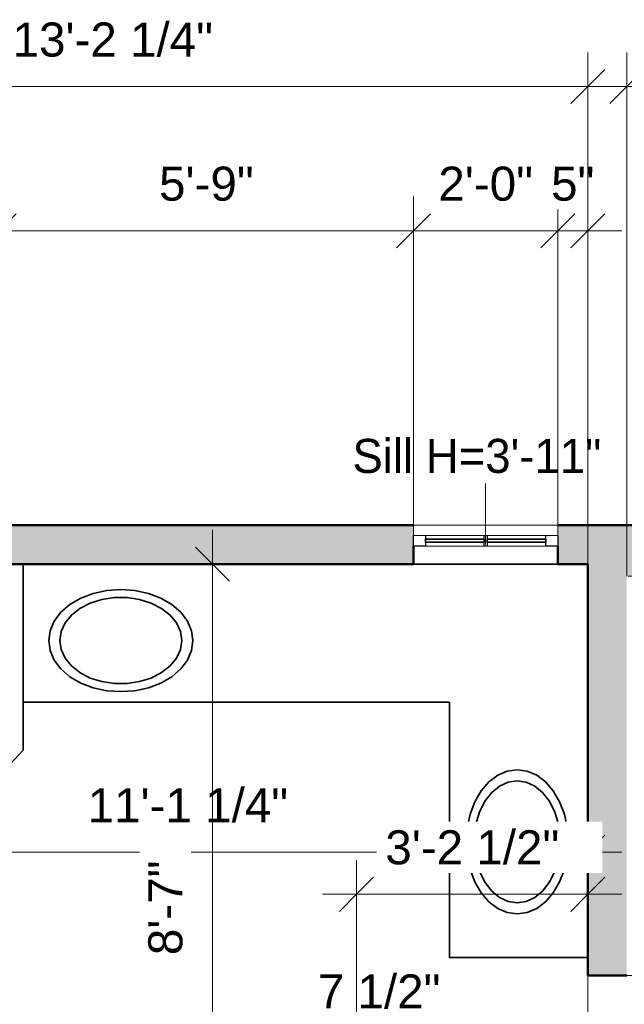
# Model space of a CAD drawing. Header units: inches. Extents: x -321 to 583, y -54 to 661.
# Tile 10 of 22: x -6 to 95, y 497 to 661. Entities that reach past the tile are written whole.
import ezdxf

# ---------------------------------------------------------------- set-up
doc = ezdxf.new("R2010")
doc.units = ezdxf.units.IN
doc.header["$MEASUREMENT"] = 0
for name, color, linetype, lineweight in [('A-ANNO-DIMS', 211, 'Continuous', 9), ('A-ANNO-DIMS-48', 211, 'Continuous', 9), ('A-DOOR', 31, 'Continuous', 18), ('A-GLAZ', 151, 'Continuous', 18), ('A-GLAZ-IDEN', 152, 'Continuous', 9), ('A-WALL', 113, 'Continuous', 18), ('A-WALL-PATT', 111, 'Continuous', 18), ('P-SANR-FIXT', 6, 'Continuous', 18), ('Q-CASE', 31, 'Continuous', 18)]:
    doc.layers.add(name, color=color, linetype=linetype, lineweight=lineweight)
doc.styles.add('Arial_1', font='arial.ttf', dxfattribs={"height": 5.669291})
doc.styles.add('Lato', font='Lato-Regular.ttf', dxfattribs={"height": 5.669291})
doc.dimstyles.new('Linear_-_3mm_Arial', dxfattribs={"dimscale": 12, "dimtxt": 5.784148, "dimasz": 0.472441, "dimexe": 0.472441, "dimexo": 0, "dimgap": 0.275591, "dimtad": 1, "dimrnd": 0.25, "dimzin": 3, "dimdsep": 46, "dimlunit": 4, "dimtxsty": 'Arial_1', "dimblk1": 'OBLIQUE', "dimblk2": 'OBLIQUE', "dimsah": 1, "dimcen": 0.09, "dimdle": 0.472441, "dimazin": 2, "dimtfac": 1, "dimtdec": 4, "dimtix": 1, "dimtmove": 0, "dimatfit": 3, "dimfxl": 1, "dimtvp": 1, "dimtfill": 1, "dimfrac": 2, "dimtolj": 1, "dimtzin": 0, "dimarcsym": 2})
doc.dimstyles.new('Linear_-_3mm_Arial_1', dxfattribs={"dimscale": 12, "dimtxt": 5.784148, "dimasz": 0.472441, "dimexe": 0.472441, "dimexo": 0, "dimgap": 0.275591, "dimtad": 1, "dimrnd": 0.25, "dimzin": 3, "dimdsep": 46, "dimlunit": 4, "dimtxsty": 'Arial_1', "dimblk1": 'OBLIQUE', "dimblk2": 'OBLIQUE', "dimsah": 1, "dimcen": 0.09, "dimdle": 0.472441, "dimazin": 2, "dimtfac": 1, "dimtdec": 4, "dimtix": 1, "dimtmove": 2, "dimatfit": 3, "dimfxl": 1, "dimtvp": 1, "dimtfill": 1, "dimfrac": 2, "dimtolj": 1, "dimtzin": 0, "dimarcsym": 2})

# ---------------------------------------------------------------- blocks, each defined once
blk = doc.blocks.new('Window_4 - 2_-0_ x 3_-0_-498104-2-2nd Floor Plan')
at = {"layer": 'A-GLAZ', "lineweight": 25}
for p, q in [((-12, 0.25), (-10.03, 0.25)), ((-12, -1.5), (-12, 0.25)), ((-10.03, 0.25), (-10.03, -1.5)), ((-0.25, 0.25), (0.25, 0.25)), ((-0.25, -1.5), (-0.25, 0.25)), ((0.25, 0.25), (0.25, -1.5)), ((10.03, 0.25), (12, 0.25)), ((10.03, -1.5), (10.03, 0.25)), ((12, 0.25), (12, -1.5))]:
    blk.add_line(p, q, dxfattribs=at)
at = {"layer": 'A-GLAZ'}
for p, q in [((-0.25, 0.25), (-10.03, 0.25)), ((10.03, 0.25), (0.25, 0.25)), ((-12, -1.5), (12, -1.5)), ((-12, -1.5), (-12, -3.25)), ((12, -3.25), (12, -1.5)), ((12, -3.25), (-12, -3.25))]:
    blk.add_line(p, q, dxfattribs=at)
at = {"layer": 'A-GLAZ', "lineweight": 35}
for p, q in [((-10.03, -0.38), (-0.25, -0.38)), ((-10.03, -0.88), (-10.03, -0.38)), ((-0.25, -0.88), (-10.03, -0.88)), ((-0.25, -0.38), (-0.25, -0.88)), ((0.25, -0.38), (10.03, -0.38)), ((0.25, -0.88), (0.25, -0.38)), ((10.03, -0.88), (0.25, -0.88)), ((10.03, -0.38), (10.03, -0.88))]:
    blk.add_line(p, q, dxfattribs=at)
blk = doc.blocks.new('Casework 1 - Casework 1-447169-2-2nd Floor Plan')
at = {"layer": 'Q-CASE', "lineweight": 35}
for p, q in [((-5, 570), (-5, 547)), ((-5, 547), (66, 547)), ((66, 547), (66, 504.5)), ((66, 504.5), (89, 504.5))]:
    blk.add_line(p, q, dxfattribs=at)
at = {"layer": 'Q-CASE', "lineweight": 35, "flags": 128}
for points in [[(-0.75, 557.25), (-0.52, 558.9), (0.16, 560.5), (1.27, 561.97), (2.76, 563.26), (4.58, 564.31), (6.66, 565.1), (8.91, 565.58), (11.25, 565.75), (13.59, 565.58), (15.84, 565.1), (17.92, 564.31), (19.73, 563.26), (21.23, 561.97), (22.34, 560.5), (23.02, 558.9), (23.25, 557.25)], [(21.39, 557.28), (21.17, 558.77), (20.51, 560.19), (19.45, 561.49), (18.03, 562.6), (16.32, 563.48), (14.38, 564.09), (12.3, 564.4), (10.18, 564.4), (8.11, 564.09), (6.17, 563.48), (4.45, 562.6), (3.04, 561.49), (1.98, 560.19), (1.32, 558.77), (1.1, 557.28)], [(23.25, 557.25), (23.02, 555.59), (22.34, 553.99), (21.23, 552.52), (19.73, 551.24), (17.92, 550.18), (15.84, 549.39), (13.59, 548.91), (11.25, 548.75), (8.91, 548.91), (6.66, 549.39), (4.58, 550.18), (2.76, 551.24), (1.27, 552.52), (0.16, 553.99), (-0.52, 555.59), (-0.75, 557.25)], [(1.1, 557.28), (1.32, 555.78), (1.98, 554.34), (3.04, 553.03), (4.45, 551.91), (6.17, 551.02), (8.11, 550.41), (10.18, 550.09), (12.3, 550.09), (14.38, 550.41), (16.32, 551.02), (18.03, 551.91), (19.45, 553.03), (20.51, 554.34), (21.17, 555.78), (21.39, 557.28)], [(77.25, 511.75), (75.59, 511.98), (74, 512.66), (72.53, 513.77), (71.24, 515.26), (70.18, 517.08), (69.4, 519.15), (68.91, 521.41), (68.75, 523.75), (68.91, 526.09), (69.4, 528.34), (70.18, 530.41), (71.24, 532.23), (72.53, 533.72), (74, 534.83), (75.59, 535.52), (77.25, 535.75)], [(77.25, 535.75), (78.91, 535.52), (80.5, 534.83), (81.97, 533.72), (83.26, 532.23), (84.32, 530.41), (85.1, 528.34), (85.59, 526.09), (85.75, 523.75), (85.59, 521.41), (85.1, 519.15), (84.32, 517.08), (83.26, 515.26), (81.97, 513.77), (80.5, 512.66), (78.91, 511.98), (77.25, 511.75)], [(77.25, 533.9), (75.75, 533.68), (74.32, 533.02), (73.02, 531.96), (71.9, 530.54), (71.02, 528.82), (70.41, 526.89), (70.09, 524.81), (70.09, 522.69), (70.41, 520.61), (71.02, 518.67), (71.9, 516.95), (73.02, 515.53), (74.32, 514.47), (75.75, 513.82), (77.25, 513.59)], [(77.25, 513.59), (78.74, 513.82), (80.17, 514.47), (81.48, 515.53), (82.59, 516.95), (83.48, 518.67), (84.09, 520.61), (84.4, 522.69), (84.4, 524.81), (84.09, 526.89), (83.48, 528.82), (82.59, 530.54), (81.48, 531.96), (80.17, 533.02), (78.74, 533.68), (77.25, 533.9)]]:
    blk.add_lwpolyline(points, dxfattribs=at)
blk = doc.blocks.new('Door_1 - 2_-6_ X 6_-8_-447243-2-2nd Floor Plan')
at = {"layer": 'A-DOOR', "lineweight": 35}
for p, q in [((-6.21, 23.46), (-7.63, 22.05)), ((15, 2.25), (-6.21, 23.46)), ((13.59, 0.84), (-7.63, 22.05)), ((15, 2.25), (13.59, 0.84))]:
    blk.add_line(p, q, dxfattribs=at)
at = {"layer": 'A-DOOR'}
blk.add_arc((15.07, 2.25), 30.07, 138.9055, 180, dxfattribs=at)
blk = doc.blocks.new('Plumbing Fixtures 7 - Plumbing Fixtures 7-470265-2-2nd Floor Plan')
at = {"layer": 'P-SANR-FIXT', "lineweight": 35}
for p, q in [((-5, 539), (-5, 570)), ((-44.25, 497), (-5, 539))]:
    blk.add_line(p, q, dxfattribs=at)
at = {"layer": 'P-SANR-FIXT', "lineweight": 35, "flags": 128}
for points in [[(-14.83, 563.62), (-16.82, 565.16), (-19.1, 566.32), (-21.65, 567.1), (-24.42, 567.49), (-27.4, 567.48), (-30.52, 567.08), (-33.76, 566.28), (-37.06, 565.1), (-40.39, 563.55), (-43.69, 561.66), (-46.92, 559.45), (-50.05, 556.95), (-53.02, 554.19), (-55.8, 551.22), (-58.35, 548.07), (-60.63, 544.78), (-62.62, 541.4), (-64.28, 537.98), (-65.6, 534.56), (-66.56, 531.18), (-67.13, 527.9), (-67.33, 524.75), (-67.14, 521.79), (-66.56, 519.04), (-65.61, 516.56), (-64.29, 514.36), (-62.63, 512.48)], [(-62.63, 512.48), (-64.29, 514.36), (-65.61, 516.56), (-66.56, 519.04), (-67.14, 521.79), (-67.33, 524.75), (-67.13, 527.9), (-66.56, 531.18), (-65.6, 534.56), (-64.28, 537.98), (-62.62, 541.4), (-60.63, 544.78), (-58.35, 548.07), (-55.8, 551.22), (-53.02, 554.19), (-50.05, 556.95), (-46.92, 559.45), (-43.69, 561.66), (-40.39, 563.55), (-37.06, 565.1), (-33.76, 566.28), (-30.52, 567.08), (-27.4, 567.48), (-24.42, 567.49), (-21.65, 567.1), (-19.1, 566.32), (-16.82, 565.16), (-14.83, 563.62)], [(-62.63, 512.48), (-60.64, 510.95), (-58.36, 509.78), (-55.81, 509), (-53.04, 508.61), (-50.06, 508.62), (-46.94, 509.03), (-43.7, 509.83), (-40.4, 511.01), (-37.07, 512.55), (-33.77, 514.45), (-30.54, 516.66), (-27.41, 519.16), (-24.44, 521.91), (-21.66, 524.88), (-19.11, 528.04), (-16.83, 531.32), (-14.84, 534.7), (-13.18, 538.13), (-11.86, 541.55), (-10.9, 544.92), (-10.33, 548.21), (-10.13, 551.35), (-10.32, 554.32), (-10.9, 557.06), (-11.85, 559.55), (-13.17, 561.75), (-14.83, 563.62)], [(-14.83, 563.62), (-13.17, 561.75), (-11.85, 559.55), (-10.9, 557.06), (-10.32, 554.32), (-10.13, 551.35), (-10.33, 548.21), (-10.9, 544.92), (-11.86, 541.55), (-13.18, 538.13), (-14.84, 534.7), (-16.83, 531.32), (-19.11, 528.04), (-21.66, 524.88), (-24.44, 521.91), (-27.41, 519.16), (-30.54, 516.66), (-33.77, 514.45), (-37.07, 512.55), (-40.4, 511.01), (-43.7, 509.83), (-46.94, 509.03), (-50.06, 508.62), (-53.04, 508.61), (-55.81, 509), (-58.36, 509.78), (-60.64, 510.95), (-62.63, 512.48)]]:
    blk.add_lwpolyline(points, dxfattribs=at)
at = {"layer": 'P-SANR-FIXT', "lineweight": 35}
for points, knots in [([(-61.26, 513.94), (-61.78, 514.43), (-62.72, 515.49), (-63.86, 517.38), (-64.69, 519.56), (-65.21, 522.01), (-65.39, 524.72), (-65.15, 528.6), (-63.94, 533.88), (-61.07, 540.48), (-56.92, 546.95), (-51.74, 552.92), (-46.42, 557.5), (-41.45, 560.79), (-37.08, 563.02), (-32.76, 564.6), (-28.63, 565.46), (-24.81, 565.63), (-21.41, 565.11), (-18.5, 563.97), (-16.91, 562.83), (-16.2, 562.16)], [0, 0, 0, 0, 0.116355, 0.232711, 0.349066, 0.465421, 0.581776, 0.698132, 0.930842, 1.163553, 1.396263, 1.628974, 1.861685, 2.021673, 2.181662, 2.34165, 2.501639, 2.661627, 2.821616, 2.981604, 3.141593, 3.141593, 3.141593, 3.141593]), ([(-16.2, 562.16), (-15.68, 561.68), (-14.74, 560.62), (-13.6, 558.73), (-12.77, 556.55), (-12.25, 554.09), (-12.07, 551.39), (-12.31, 547.5), (-13.52, 542.23), (-16.39, 535.63), (-20.54, 529.15), (-25.72, 523.19), (-31.04, 518.61), (-36.01, 515.32), (-40.38, 513.08), (-44.7, 511.51), (-48.83, 510.64), (-52.65, 510.48), (-56.05, 510.99), (-58.96, 512.13), (-60.55, 513.28), (-61.26, 513.94)], [3.141593, 3.141593, 3.141593, 3.141593, 3.257948, 3.374303, 3.490659, 3.607014, 3.723369, 3.839724, 4.072435, 4.305145, 4.537856, 4.770567, 5.003277, 5.163266, 5.323254, 5.483243, 5.643231, 5.80322, 5.963208, 6.123197, 6.283185, 6.283185, 6.283185, 6.283185])]:
    blk.add_open_spline(points, degree=3, knots=knots, dxfattribs=at)
blk = doc.blocks.new('DIMBLOCK70-2-2nd Floor Plan')
at = {"layer": 'A-ANNO-DIMS-48'}
for p, q in [((95.5, 568), (95.5, 655.17)), ((160.5, 568), (160.5, 655.17)), ((89.83, 649.5), (166.17, 649.5)), ((95.5, 649.5), (95.5, 568)), ((160.5, 649.5), (160.5, 568))]:
    blk.add_line(p, q, dxfattribs=at)
at = {"layer": 'A-ANNO-DIMS-48', "lineweight": 35}
for p, q in [((95.5, 649.5), (98.33, 652.33)), ((160.5, 649.5), (163.33, 652.33)), ((95.5, 649.5), (92.67, 646.67)), ((160.5, 649.5), (157.67, 646.67))]:
    blk.add_line(p, q, dxfattribs=at)
at = {"layer": 'A-ANNO-DIMS-48', "color": 0, "insert": (120.12, 660.17), "char_height": 5.669, "width": 18.9008, "attachment_point": 1, "line_spacing_factor": 0.941778, "style": 'Arial_1', "bg_fill": 3, "box_fill_scale": 1.25, "bg_fill_color": 256, "bg_fill_true_color": 13158600, "bg_fill_transparency": 0}
blk.add_mtext('5\'-5"', dxfattribs=at)
blk = doc.blocks.new('_Oblique')
at = {"color": 0, "linetype": 'ByBlock', "lineweight": -2}
blk.add_line((-0.5, -0.5), (0.5, 0.5), dxfattribs=at)
blk = doc.blocks.new('DIMBLOCK73-2-2nd Floor Plan')
at = {"layer": 'A-ANNO-DIMS-48'}
for p, q in [((-9, 576.5), (-9, 631.17)), ((60, 576.5), (60, 631.17)), ((-9, 625.5), (60, 625.5)), ((-9, 625.5), (-9, 576.5)), ((60, 625.5), (60, 576.5))]:
    blk.add_line(p, q, dxfattribs=at)
at = {"layer": 'A-ANNO-DIMS-48', "lineweight": 35}
for p, q in [((-9, 625.5), (-6.17, 628.33)), ((60, 625.5), (62.83, 628.33)), ((-9, 625.5), (-11.83, 622.67)), ((60, 625.5), (57.17, 622.67))]:
    blk.add_line(p, q, dxfattribs=at)
at = {"layer": 'A-ANNO-DIMS-48', "color": 0, "insert": (17.62, 636.17), "char_height": 5.669, "width": 18.9008, "attachment_point": 1, "line_spacing_factor": 0.941778, "style": 'Arial_1', "bg_fill": 3, "box_fill_scale": 1.25, "bg_fill_color": 256, "bg_fill_true_color": 13158600, "bg_fill_transparency": 0}
blk.add_mtext('5\'-9"', dxfattribs=at)
blk = doc.blocks.new('DIMBLOCK74-2-2nd Floor Plan')
at = {"layer": 'A-ANNO-DIMS-48'}
for p, q in [((60, 576.5), (60, 631.17)), ((84, 576.5), (84, 631.17)), ((60, 625.5), (84, 625.5)), ((60, 625.5), (60, 576.5)), ((84, 625.5), (84, 576.5))]:
    blk.add_line(p, q, dxfattribs=at)
at = {"layer": 'A-ANNO-DIMS-48', "lineweight": 35}
for p, q in [((60, 625.5), (62.83, 628.33)), ((84, 625.5), (86.83, 628.33)), ((60, 625.5), (57.17, 622.67)), ((84, 625.5), (81.17, 622.67))]:
    blk.add_line(p, q, dxfattribs=at)
at = {"layer": 'A-ANNO-DIMS-48', "color": 0, "insert": (64.12, 636.17), "char_height": 5.669, "width": 18.9008, "attachment_point": 1, "line_spacing_factor": 0.941778, "style": 'Arial_1', "bg_fill": 3, "box_fill_scale": 1.25, "bg_fill_color": 256, "bg_fill_true_color": 13158600, "bg_fill_transparency": 0}
blk.add_mtext('2\'-0"', dxfattribs=at)
blk = doc.blocks.new('DIMBLOCK75-2-2nd Floor Plan')
at = {"layer": 'A-ANNO-DIMS-48'}
for p, q in [((84, 576.5), (84, 631.17)), ((89, 570), (89, 631.17)), ((84, 625.5), (94.67, 625.5)), ((84, 625.5), (84, 576.5)), ((89, 625.5), (89, 570))]:
    blk.add_line(p, q, dxfattribs=at)
at = {"layer": 'A-ANNO-DIMS-48', "lineweight": 35}
for p, q in [((84, 625.5), (86.83, 628.33)), ((89, 625.5), (91.83, 628.33)), ((84, 625.5), (81.17, 622.67)), ((89, 625.5), (86.17, 622.67))]:
    blk.add_line(p, q, dxfattribs=at)
at = {"layer": 'A-ANNO-DIMS-48', "color": 0, "insert": (82.9, 636.17), "char_height": 5.669, "width": 8.6495, "attachment_point": 1, "line_spacing_factor": 0.941778, "style": 'Arial_1', "bg_fill": 3, "box_fill_scale": 1.25, "bg_fill_color": 256, "bg_fill_true_color": 13158600, "bg_fill_transparency": 0}
blk.add_mtext('5"', dxfattribs=at)
blk = doc.blocks.new('DIMBLOCK76-2-2nd Floor Plan')
at = {"layer": 'A-ANNO-DIMS-48'}
for p, q in [((-69.25, 595), (-69.25, 655.17)), ((89, 570), (89, 655.17)), ((-74.92, 649.5), (94.67, 649.5)), ((-69.25, 649.5), (-69.25, 595)), ((89, 649.5), (89, 570))]:
    blk.add_line(p, q, dxfattribs=at)
at = {"layer": 'A-ANNO-DIMS-48', "lineweight": 35}
for p, q in [((-69.25, 649.5), (-66.42, 652.33)), ((89, 649.5), (91.83, 652.33)), ((-69.25, 649.5), (-72.08, 646.67)), ((89, 649.5), (86.17, 646.67))]:
    blk.add_line(p, q, dxfattribs=at)
at = {"layer": 'A-ANNO-DIMS-48', "color": 0, "insert": (-6.77, 660.17), "char_height": 5.669, "width": 39.9373, "attachment_point": 1, "line_spacing_factor": 0.941778, "style": 'Arial_1', "bg_fill": 3, "box_fill_scale": 1.25, "bg_fill_color": 256, "bg_fill_true_color": 13158600, "bg_fill_transparency": 0}
blk.add_mtext('13\'-2 1/4"', dxfattribs=at)
blk = doc.blocks.new('DIMBLOCK90-2-2nd Floor Plan')
at = {"layer": 'A-ANNO-DIMS-48'}
for p, q in [((-44.25, 498), (-44.25, 527.67)), ((89, 469.83), (89, 527.67)), ((-44.25, 522), (94.67, 522)), ((-44.25, 522), (-44.25, 498)), ((89, 522), (89, 469.83))]:
    blk.add_line(p, q, dxfattribs=at)
at = {"layer": 'A-ANNO-DIMS-48', "lineweight": 35}
for p, q in [((-44.25, 522), (-41.42, 524.83)), ((89, 522), (91.83, 524.83)), ((-44.25, 522), (-47.08, 519.16)), ((89, 522), (86.17, 519.16))]:
    blk.add_line(p, q, dxfattribs=at)
at = {"layer": 'A-ANNO-DIMS-48', "color": 0, "insert": (5.73, 532.66), "char_height": 5.669, "width": 39.9373, "attachment_point": 1, "line_spacing_factor": 0.941778, "style": 'Arial_1', "bg_fill": 3, "box_fill_scale": 1.25, "bg_fill_color": 256, "bg_fill_true_color": 13158600, "bg_fill_transparency": 0}
blk.add_mtext('11\'-1 1/4"', dxfattribs=at)
blk = doc.blocks.new('DIMBLOCK129-2-2nd Floor Plan')
at = {"layer": 'A-ANNO-DIMS-48'}
for p, q in [((113.5, 573.67), (113.5, 501.5)), ((95.72, 568), (119.17, 568)), ((113.5, 568), (95.72, 568)), ((91.82, 501.5), (119.17, 501.5)), ((113.5, 501.5), (91.82, 501.5))]:
    blk.add_line(p, q, dxfattribs=at)
at = {"layer": 'A-ANNO-DIMS-48', "lineweight": 35}
for p, q in [((113.5, 568), (110.67, 570.83)), ((113.5, 568), (116.33, 565.16)), ((113.5, 501.5), (110.67, 504.33)), ((113.5, 501.5), (116.33, 498.66))]:
    blk.add_line(p, q, dxfattribs=at)
at = {"layer": 'A-ANNO-DIMS-48', "color": 0, "insert": (102.83, 520.29), "char_height": 5.669, "width": 34.7049, "attachment_point": 1, "rotation": 90, "line_spacing_factor": 0.941778, "style": 'Arial_1', "bg_fill": 3, "box_fill_scale": 1.25, "bg_fill_color": 256, "bg_fill_true_color": 13158600, "bg_fill_transparency": 0}
blk.add_mtext('5\'-6 1/2"', dxfattribs=at)
blk = doc.blocks.new('DIMBLOCK130-2-2nd Floor Plan')
at = {"layer": 'A-ANNO-DIMS-48', "lineweight": 35}
for p, q in [((113.5, 501.5), (110.67, 504.33)), ((113.5, 501.5), (116.33, 498.66)), ((113.5, 471.5), (110.67, 474.33)), ((113.5, 471.5), (116.33, 468.66))]:
    blk.add_line(p, q, dxfattribs=at)
at = {"layer": 'A-ANNO-DIMS-48'}
for p, q in [((91.82, 501.5), (119.17, 501.5)), ((113.5, 501.5), (91.82, 501.5)), ((113.5, 501.5), (113.5, 471.5)), ((94.64, 471.5), (119.17, 471.5)), ((113.5, 471.5), (94.64, 471.5))]:
    blk.add_line(p, q, dxfattribs=at)
at = {"layer": 'A-ANNO-DIMS-48', "color": 0, "insert": (102.83, 478.62), "char_height": 5.669, "width": 18.9008, "attachment_point": 1, "rotation": 90, "line_spacing_factor": 0.941778, "style": 'Arial_1', "bg_fill": 3, "box_fill_scale": 1.25, "bg_fill_color": 256, "bg_fill_true_color": 13158600, "bg_fill_transparency": 0}
blk.add_mtext('2\'-6"', dxfattribs=at)
blk = doc.blocks.new('DIMBLOCK139-2-2nd Floor Plan')
at = {"layer": 'A-ANNO-DIMS-48'}
for p, q in [((26.5, 575.67), (26.5, 461.33)), ((30.51, 570), (20.83, 570)), ((26.5, 570), (30.51, 570)), ((50.5, 467), (20.83, 467)), ((26.5, 467), (50.5, 467))]:
    blk.add_line(p, q, dxfattribs=at)
at = {"layer": 'A-ANNO-DIMS-48', "lineweight": 35}
for p, q in [((26.5, 570), (23.67, 572.83)), ((26.5, 570), (29.33, 567.16)), ((26.5, 467), (23.67, 469.83)), ((26.5, 467), (29.33, 464.16))]:
    blk.add_line(p, q, dxfattribs=at)
at = {"layer": 'A-ANNO-DIMS-48', "color": 0, "insert": (15.83, 504.87), "char_height": 5.669, "width": 18.9008, "attachment_point": 1, "rotation": 90, "line_spacing_factor": 0.941778, "style": 'Arial_1', "bg_fill": 3, "box_fill_scale": 1.25, "bg_fill_color": 256, "bg_fill_true_color": 13158600, "bg_fill_transparency": 0}
blk.add_mtext('8\'-7"', dxfattribs=at)
blk = doc.blocks.new('DIMBLOCK140-2-2nd Floor Plan')
at = {"layer": 'A-ANNO-DIMS-48'}
for p, q in [((50.5, 467), (50.5, 496.67)), ((58, 467), (58, 496.67)), ((44.83, 491), (63.67, 491)), ((50.5, 491), (50.5, 467)), ((58, 491), (58, 467))]:
    blk.add_line(p, q, dxfattribs=at)
at = {"layer": 'A-ANNO-DIMS-48', "lineweight": 35}
for p, q in [((50.5, 491), (53.33, 493.83)), ((58, 491), (60.83, 493.83)), ((50.5, 491), (47.67, 488.16)), ((58, 491), (55.17, 488.16))]:
    blk.add_line(p, q, dxfattribs=at)
at = {"layer": 'A-ANNO-DIMS-48', "color": 0, "insert": (44.06, 501.66), "char_height": 5.669, "width": 24.4536, "attachment_point": 1, "line_spacing_factor": 0.941778, "style": 'Arial_1', "bg_fill": 3, "box_fill_scale": 1.25, "bg_fill_color": 256, "bg_fill_true_color": 13158600, "bg_fill_transparency": 0}
blk.add_mtext('7 1/2"', dxfattribs=at)
blk = doc.blocks.new('DIMBLOCK141-2-2nd Floor Plan')
at = {"layer": 'A-ANNO-DIMS-48'}
for p, q in [((50.5, 467), (50.5, 520.67)), ((89, 467.44), (89, 520.67)), ((44.83, 515), (94.67, 515)), ((50.5, 515), (50.5, 467)), ((89, 515), (89, 467.44))]:
    blk.add_line(p, q, dxfattribs=at)
at = {"layer": 'A-ANNO-DIMS-48', "lineweight": 35}
for p, q in [((50.5, 515), (53.33, 517.83)), ((89, 515), (91.83, 517.83)), ((50.5, 515), (47.67, 512.16)), ((89, 515), (86.17, 512.16))]:
    blk.add_line(p, q, dxfattribs=at)
at = {"layer": 'A-ANNO-DIMS-48', "color": 0, "insert": (55.29, 525.66), "char_height": 5.669, "width": 34.7049, "attachment_point": 1, "line_spacing_factor": 0.941778, "style": 'Arial_1', "bg_fill": 3, "box_fill_scale": 1.25, "bg_fill_color": 256, "bg_fill_true_color": 13158600, "bg_fill_transparency": 0}
blk.add_mtext('3\'-2 1/2"', dxfattribs=at)

msp = doc.modelspace()

# ---------------------------------------------------------------- hatches: boundary and pattern name
at = {"layer": 'A-WALL-PATT'}
h = msp.add_hatch(color=256, dxfattribs=at)
h.paths.add_polyline_path([(89, 569.996), (92.25, 569.996), (92.25, 576.496), (84, 576.496), (84, 569.996)])
h.paths.add_polyline_path([(60, 569.996), (60, 576.496), (-9, 576.496), (-9, 569.996), (36.964, 569.996)])
h.paths.add_polyline_path([(-65, 569.996), (-65, 576.496), (-69.25, 576.496), (-69.25, 569.996)])
h = msp.add_hatch(color=256, dxfattribs=at)
h.paths.add_polyline_path([(237, 567.996), (244.5, 567.996), (244.5, 576.496), (217, 576.496), (217, 567.996)])
h.paths.add_polyline_path([(189, 567.996), (189, 576.496), (92.25, 576.496), (92.25, 567.996), (165, 567.996)])
h = msp.add_hatch(color=256, dxfattribs=at)
h.paths.add_polyline_path([(89, 395.5), (95.5, 395.5), (95.5, 471.496), (89, 471.496), (89, 402.398)])
h.paths.add_polyline_path([(95.5, 501.496), (95.5, 567.996), (92.25, 567.996), (92.25, 569.996), (89, 569.996), (89, 501.496)])

# ---------------------------------------------------------------- linework, layer by layer
at = {"layer": 'A-GLAZ-IDEN', "lineweight": 18}
msp.add_line((72, 573.246), (72, 583.424), dxfattribs=at)
at = {"layer": 'A-WALL', "lineweight": 50}
for p, q in [((60, 576.496), (-9, 576.496)), ((189, 576.496), (84, 576.496)), ((60, 569.996), (60, 572.996)), ((84, 572.996), (84, 569.996)), ((-9, 569.996), (60, 569.996)), ((84, 569.996), (89, 569.996)), ((89, 569.996), (89, 501.496)), ((89, 501.496), (95.5, 501.496))]:
    msp.add_line(p, q, dxfattribs=at)
at = {"layer": 'A-WALL', "lineweight": 35}
msp.add_line((84, 569.996), (60, 569.996), dxfattribs=at)

# ---------------------------------------------------------------- block references
at = {"layer": 'A-DOOR', "lineweight": 35, "rotation": 269.9999999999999}
msp.add_blockref('Door_1 - 2_-6_ X 6_-8_-447243-2-2nd Floor Plan', (92.25, 486.496), dxfattribs=at)
at = {"layer": 'A-GLAZ', "lineweight": 35, "rotation": 180}
msp.add_blockref('Window_4 - 2_-0_ x 3_-0_-498104-2-2nd Floor Plan', (72, 573.246), dxfattribs=at)
at = {"layer": 'P-SANR-FIXT', "lineweight": 35}
msp.add_blockref('Plumbing Fixtures 7 - Plumbing Fixtures 7-470265-2-2nd Floor Plan', (0, 0), dxfattribs=at)
at = {"layer": 'Q-CASE', "lineweight": 35}
msp.add_blockref('Casework 1 - Casework 1-447169-2-2nd Floor Plan', (0, 0), dxfattribs=at)

# ---------------------------------------------------------------- texts
at = {"layer": 'A-GLAZ-IDEN', "insert": (49.814, 590.837), "char_height": 5.66929, "width": 53.631, "attachment_point": 1, "style": 'Lato'}
msp.add_mtext('Sill H=3\'-11"', dxfattribs=at)

# ---------------------------------------------------------------- next in the draw order: dimensions: what is measured, and where the dimension line sits
at = {"layer": 'A-ANNO-DIMS'}
for base, p1, p2, override, picture, middle in [((160.5, 649.5), (95.5, 567.996), (160.5, 567.996), {"dimpost": '<>', "dimfxl": 65}, 'DIMBLOCK70-2-2nd Floor Plan', (128, 655.69)), ((60, 625.5), (-9, 576.496), (60, 576.496), {"dimpost": '<>', "dimfxl": 69}, 'DIMBLOCK73-2-2nd Floor Plan', (25.5, 631.702)), ((89, 521.996), (-44.25, 497.996), (89, 469.828), {"dimpost": '<>', "dimfxl": 136.194625}, 'DIMBLOCK90-2-2nd Floor Plan', (22.375, 528.234))]:
    dim = msp.add_linear_dim(base=base, p1=p1, p2=p2, dimstyle='Linear_-_3mm_Arial', override=override, dxfattribs=at)
    dim.commit()
    dim.dimension.update_dxf_attribs({"geometry": picture, "text_midpoint": middle})

# ---------------------------------------------------------------- next in the draw order: dimensions: what is measured, and where the dimension line sits
dim = msp.add_linear_dim(base=(84, 625.5), p1=(60, 576.496), p2=(84, 576.496), dimstyle='Linear_-_3mm_Arial', override={"dimpost": '<>', "dimfxl": 24}, dxfattribs=at)
dim.commit()
dim.dimension.update_dxf_attribs({"geometry": 'DIMBLOCK74-2-2nd Floor Plan', "text_midpoint": (72, 631.702)})

# ---------------------------------------------------------------- next in the draw order: dimensions: what is measured, and where the dimension line sits
dim = msp.add_linear_dim(base=(89, 625.5), p1=(84, 576.496), p2=(89, 569.996), dimstyle='Linear_-_3mm_Arial', override={"dimpost": '<>', "dimfxl": 8.20061}, dxfattribs=at)
dim.commit()
dim.dimension.update_dxf_attribs({"geometry": 'DIMBLOCK75-2-2nd Floor Plan', "text_midpoint": (86.5, 631.69)})

# ---------------------------------------------------------------- next in the draw order: dimensions: what is measured, and where the dimension line sits
dim = msp.add_linear_dim(base=(89, 649.5), p1=(-69.25, 595), p2=(89, 569.996), dimstyle='Linear_-_3mm_Arial', override={"dimpost": '<>', "dimfxl": 160.213201}, dxfattribs=at)
dim.commit()
dim.dimension.update_dxf_attribs({"geometry": 'DIMBLOCK76-2-2nd Floor Plan', "text_midpoint": (9.875, 655.74)})

# ---------------------------------------------------------------- next in the draw order: dimensions: what is measured, and where the dimension line sits
dim = msp.add_linear_dim(base=(26.5, 466.996), p1=(30.509, 569.996), p2=(50.5, 466.996), angle=90, dimstyle='Linear_-_3mm_Arial_1', override={"dimpost": '<>', "dimfxl": 104.922106}, dxfattribs=at)
dim.commit()
dim.dimension.update_dxf_attribs({"geometry": 'DIMBLOCK139-2-2nd Floor Plan', "text_midpoint": (19.612, 514.324), "dimtype": 160, "text_rotation": 90})
dim = msp.add_linear_dim(base=(113.5, 501.496), p1=(95.717, 567.996), p2=(91.818, 501.496), angle=90, dimstyle='Linear_-_3mm_Arial', override={"dimpost": '<>', "dimfxl": 66.614249}, dxfattribs=at)
dim.commit()
dim.dimension.update_dxf_attribs({"geometry": 'DIMBLOCK129-2-2nd Floor Plan', "text_midpoint": (107.262, 534.746)})

# ---------------------------------------------------------------- next in the draw order: dimensions: what is measured, and where the dimension line sits
dim = msp.add_linear_dim(base=(113.5, 471.496), p1=(91.818, 501.496), p2=(94.643, 471.496), angle=90, dimstyle='Linear_-_3mm_Arial', override={"dimpost": '<>', "dimfxl": 30.132765}, dxfattribs=at)
dim.commit()
dim.dimension.update_dxf_attribs({"geometry": 'DIMBLOCK130-2-2nd Floor Plan', "text_midpoint": (107.298, 486.496)})
dim = msp.add_linear_dim(base=(58, 490.996), p1=(50.5, 466.996), p2=(58, 466.996), dimstyle='Linear_-_3mm_Arial', override={"dimpost": '<>', "dimfxl": 7.5}, dxfattribs=at)
dim.commit()
dim.dimension.update_dxf_attribs({"geometry": 'DIMBLOCK140-2-2nd Floor Plan', "text_midpoint": (54.25, 497.234)})

# ---------------------------------------------------------------- next in the draw order: dimensions: what is measured, and where the dimension line sits
dim = msp.add_linear_dim(base=(89, 514.996), p1=(50.5, 466.996), p2=(89, 467.437), dimstyle='Linear_-_3mm_Arial', override={"dimpost": '<>', "dimfxl": 38.502533}, dxfattribs=at)
dim.commit()
dim.dimension.update_dxf_attribs({"geometry": 'DIMBLOCK141-2-2nd Floor Plan', "text_midpoint": (69.75, 521.236)})

doc.saveas('drawing.dxf')
